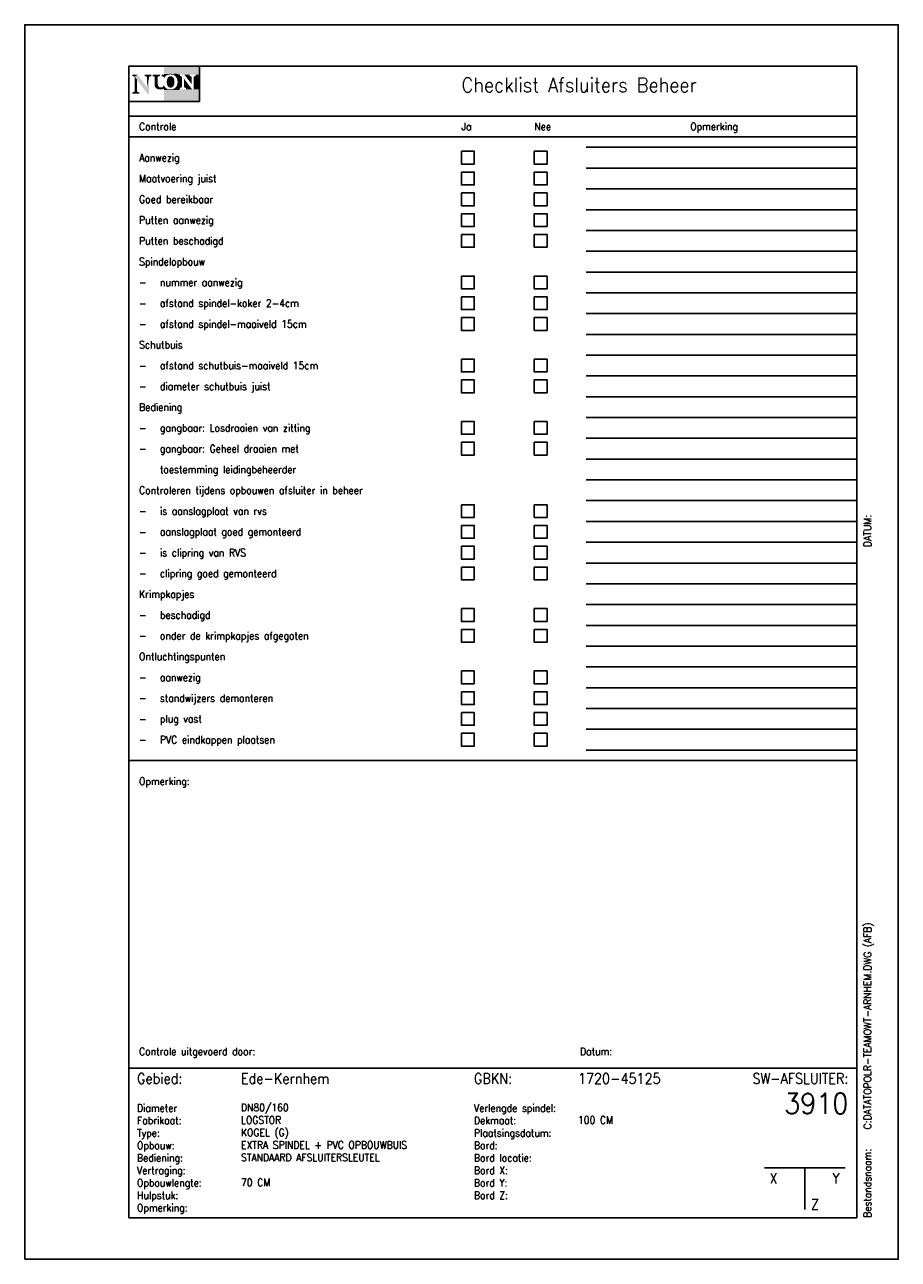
# Paper-space layout 'Layout1' of a CAD drawing. Header units: millimetres. Extents: x 0 to 5334, y 0 to 7544.
import ezdxf
from ezdxf.enums import TextEntityAlignment as Align

# ---------------------------------------------------------------- set-up
doc = ezdxf.new("R2010")
doc.units = ezdxf.units.MM
doc.header["$LTSCALE"] = 200
doc.layers.add('WARMTE0', color=8, linetype='Continuous')
doc.styles.add('DIN17', font='ROMANS.SHX', dxfattribs={"width": 0.9})

# ---------------------------------------------------------------- blocks, each defined once
blk = doc.blocks.new('A4')
at = {"color": 7, "linetype": 'Continuous'}
blk.add_lwpolyline([(0, 0), (5334, 0), (5334, 7543.8), (0, 7543.8)], close=True, dxfattribs=at)
at = {"color": 4, "linetype": 'Continuous'}
blk.add_lwpolyline([(635, 254), (5080, 254), (5080, 7289.8), (635, 7289.8)], close=True, dxfattribs=at)
blk = doc.blocks.new('chklist')
at = {"color": 7, "linetype": 'Continuous', "lineweight": -3}
for p, q in [((635, 6985), (5080, 6985)), ((635, 6858), (5080, 6858)), ((635, 3048), (5080, 3048))]:
    blk.add_line(p, q, dxfattribs=at)
at = {"color": 9, "linetype": 'Continuous', "lineweight": -3}
for p, q in [((3429, 6794.5), (5080, 6794.5)), ((3429, 6667.5), (5080, 6667.5)), ((3429, 6540.5), (5080, 6540.5)), ((3429, 6413.5), (5080, 6413.5)), ((3429, 6286.5), (5080, 6286.5)), ((3429, 6159.5), (5080, 6159.5)), ((3429, 6032.5), (5080, 6032.5)), ((3429, 5905.5), (5080, 5905.5)), ((3429, 5778.5), (5080, 5778.5)), ((3429, 5651.5), (5080, 5651.5)), ((3429, 5524.5), (5080, 5524.5)), ((3429, 5397.5), (5080, 5397.5)), ((3429, 5270.5), (5080, 5270.5)), ((3429, 5143.5), (5080, 5143.5)), ((3429, 5016.5), (5080, 5016.5)), ((3429, 4889.5), (5080, 4889.5)), ((3429, 4762.5), (5080, 4762.5)), ((3429, 4635.5), (5080, 4635.5)), ((3429, 4508.5), (5080, 4508.5)), ((3429, 4381.5), (5080, 4381.5)), ((3429, 4254.5), (5080, 4254.5)), ((3429, 4127.5), (5080, 4127.5)), ((3429, 4000.5), (5080, 4000.5)), ((3429, 3873.5), (5080, 3873.5)), ((3429, 3746.5), (5080, 3746.5)), ((3429, 3619.5), (5080, 3619.5)), ((3429, 3492.5), (5080, 3492.5)), ((3429, 3365.5), (5080, 3365.5)), ((3429, 3238.5), (5080, 3238.5)), ((3429, 3111.5), (5080, 3111.5))]:
    blk.add_line(p, q, dxfattribs=at)
at = {"color": 7, "linetype": 'Continuous', "lineweight": -3}
blk.add_lwpolyline([(1067, 7073.9), (635, 7073.9), (635, 7289.8), (1067, 7289.8)], close=True, dxfattribs=at)
blk.add_lwpolyline([(1067, 7073.9), (1067, 7289.8), (635, 7289.8), (635, 7073.9), (1067, 7073.9)], dxfattribs=at)
for points, const_width in [([(845.1, 7162.9), (847.2, 7165.5), (849.1, 7168.6), (849.6, 7170.1), (849.9, 7169.5), (851.6, 7166.2), (853.3, 7163.4), (857.6, 7158.2), (860.1, 7156), (862.9, 7153.9), (865.4, 7152.1), (868.5, 7150.4), (871.8, 7149.1), (874.9, 7148), (878.4, 7146.9), (882.1, 7146.3), (885.9, 7146.1), (889.7, 7145.9), (894.7, 7146.1), (899.6, 7146.7), (904.1, 7147.8), (908.4, 7149.3), (912.3, 7151), (916.2, 7153.4), (919.7, 7156), (922.7, 7159.1), (925.5, 7162.3), (928.1, 7166), (930.3, 7169.9), (932, 7174.2), (933.3, 7178.7), (934.4, 7183.3), (935, 7188.3), (935.2, 7193.6), (935, 7198.9), (934.4, 7204), (933.3, 7208.7), (932, 7213.2), (930.3, 7217.5), (928.1, 7221.6), (925.5, 7225.3), (922.7, 7228.5), (919.7, 7231.5), (916.2, 7234.2), (912.3, 7236.3), (908.5, 7238.2), (904.1, 7239.8), (899.6, 7240.8), (894.7, 7241.5), (889.7, 7241.7), (886.1, 7241.5), (882.7, 7241.3), (879.2, 7240.6), (876, 7239.7), (872.8, 7238.7), (869.8, 7237.6), (866.9, 7236.1), (864.1, 7234.3), (861.6, 7232.4), (859.2, 7230.5), (856.8, 7228.1), (854.8, 7225.7), (852.9, 7223.1), (852.1, 7221.8), (852.1, 7237.8)], 4.11), ([(851, 7159.1), (846.3, 7156.8), (844.4, 7155.9), (842.6, 7155.2), (840.3, 7154.7), (837.9, 7154.1), (835.4, 7153.8), (832.7, 7153.6), (830, 7153.6), (825.6, 7153.8), (821.7, 7154), (818.3, 7154.7), (815.2, 7155.4), (812.5, 7156.5), (809.9, 7157.7), (807.7, 7159), (805.9, 7160.4), (804.5, 7161.9), (803, 7164), (801.9, 7166.2), (800.9, 7168.7), (800, 7171.6), (799.5, 7174.8), (799.1, 7178.4), (798.9, 7182.4), (798.9, 7225.6)], 11.6), ([(806.7, 7225.6), (806.7, 7183.1), (807.1, 7177.2), (808.1, 7171.5), (810.3, 7166.5), (813, 7162.4), (816.7, 7159), (821.2, 7156.4), (826.1, 7155.1), (831.4, 7154.6), (836, 7154.8), (840.5, 7155.9), (844.4, 7157.5), (848.3, 7160.2), (852.7, 7165.5)], 11.6), ([(636.9, 7073.9), (849, 7073.9)], 0.0189)]:
    blk.add_lwpolyline(points, dxfattribs=dict(at, const_width=const_width))
at = {"color": 7, "linetype": 'Continuous', "lineweight": -3, "const_width": 23.3}
blk.add_lwpolyline([(879.1, 7194), (879.4, 7200.3), (880.3, 7205.3), (881.8, 7209.7), (883.5, 7212.9), (885.2, 7214.9), (887, 7216.3), (888.5, 7216.9), (890.7, 7217.2), (893, 7216.9), (894.9, 7216.2), (896.7, 7214.8), (898.4, 7212.9), (900, 7209.7), (901.6, 7205.3), (902.5, 7200.3), (902.8, 7194), (902.5, 7187.7), (901.5, 7182.5), (900, 7178.2), (898.4, 7174.9), (896.7, 7173), (894.9, 7171.7), (893, 7170.9), (890.7, 7170.6), (888.5, 7170.9), (887, 7171.6), (885.2, 7172.9), (883.5, 7174.9), (881.8, 7178.2), (880.3, 7182.5), (879.4, 7187.7)], close=True, dxfattribs=at)
at = {"color": 7, "lineweight": -3}
for points in [[(2667, 6770), (2744.6, 6770), (2744.6, 6692), (2667, 6692)], [(3111.5, 6770), (3189.1, 6770), (3189.1, 6692), (3111.5, 6692)], [(2667, 6643), (2744.6, 6643), (2744.6, 6565), (2667, 6565)], [(3111.5, 6643), (3189.1, 6643), (3189.1, 6565), (3111.5, 6565)], [(2667, 6516), (2744.6, 6516), (2744.6, 6438), (2667, 6438)], [(3111.5, 6516), (3189.1, 6516), (3189.1, 6438), (3111.5, 6438)], [(2667, 6389), (2744.6, 6389), (2744.6, 6311), (2667, 6311)], [(3111.5, 6389), (3189.1, 6389), (3189.1, 6311), (3111.5, 6311)], [(2667, 6262), (2744.6, 6262), (2744.6, 6184), (2667, 6184)], [(3111.5, 6262), (3189.1, 6262), (3189.1, 6184), (3111.5, 6184)], [(2667, 6008), (2744.6, 6008), (2744.6, 5930), (2667, 5930)], [(3111.5, 6008), (3189.1, 6008), (3189.1, 5930), (3111.5, 5930)], [(2667, 5881), (2744.6, 5881), (2744.6, 5803), (2667, 5803)], [(3111.5, 5881), (3189.1, 5881), (3189.1, 5803), (3111.5, 5803)], [(2667, 5754), (2744.6, 5754), (2744.6, 5676), (2667, 5676)], [(3111.5, 5754), (3189.1, 5754), (3189.1, 5676), (3111.5, 5676)], [(2667, 5500), (2744.6, 5500), (2744.6, 5422), (2667, 5422)], [(3111.5, 5500), (3189.1, 5500), (3189.1, 5422), (3111.5, 5422)], [(2667, 5373), (2744.6, 5373), (2744.6, 5295), (2667, 5295)], [(3111.5, 5373), (3189.1, 5373), (3189.1, 5295), (3111.5, 5295)], [(2667, 5119), (2744.6, 5119), (2744.6, 5041), (2667, 5041)], [(3111.5, 5119), (3189.1, 5119), (3189.1, 5041), (3111.5, 5041)], [(2667, 4992), (2744.6, 4992), (2744.6, 4914), (2667, 4914)], [(3111.5, 4992), (3189.1, 4992), (3189.1, 4914), (3111.5, 4914)], [(2667, 4611), (2744.6, 4611), (2744.6, 4533), (2667, 4533)], [(3111.5, 4611), (3189.1, 4611), (3189.1, 4533), (3111.5, 4533)], [(2667, 4484), (2744.6, 4484), (2744.6, 4406), (2667, 4406)], [(3111.5, 4484), (3189.1, 4484), (3189.1, 4406), (3111.5, 4406)], [(2667, 4357), (2744.6, 4357), (2744.6, 4279), (2667, 4279)], [(3111.5, 4357), (3189.1, 4357), (3189.1, 4279), (3111.5, 4279)], [(2667, 4230), (2744.6, 4230), (2744.6, 4152), (2667, 4152)], [(3111.5, 4230), (3189.1, 4230), (3189.1, 4152), (3111.5, 4152)], [(2667, 3976), (2744.6, 3976), (2744.6, 3898), (2667, 3898)], [(3111.5, 3976), (3189.1, 3976), (3189.1, 3898), (3111.5, 3898)], [(2667, 3849), (2744.6, 3849), (2744.6, 3771), (2667, 3771)], [(3111.5, 3849), (3189.1, 3849), (3189.1, 3771), (3111.5, 3771)], [(2667, 3595), (2744.6, 3595), (2744.6, 3517), (2667, 3517)], [(3111.5, 3595), (3189.1, 3595), (3189.1, 3517), (3111.5, 3517)], [(2667, 3468), (2744.6, 3468), (2744.6, 3390), (2667, 3390)], [(3111.5, 3468), (3189.1, 3468), (3189.1, 3390), (3111.5, 3390)], [(2667, 3341), (2744.6, 3341), (2744.6, 3263), (2667, 3263)], [(3111.5, 3341), (3189.1, 3341), (3189.1, 3263), (3111.5, 3263)], [(2667, 3214), (2744.6, 3214), (2744.6, 3136), (2667, 3136)], [(3111.5, 3214), (3189.1, 3214), (3189.1, 3136), (3111.5, 3136)]]:
    blk.add_lwpolyline(points, close=True, dxfattribs=at)
at = {"color": 7, "linetype": 'Continuous', "lineweight": -3}
for points in [[(850.9, 7289.8), (850.9, 7286.3), (635, 7289.8), (635, 7286.3)], [(638.5, 7286.5), (635, 7286.5), (638.5, 7077.4), (635, 7077.4)], [(850.9, 7240.2), (1067, 7240.2), (850.9, 7289.8), (1067, 7289.8)], [(850.9, 7222), (850.9, 7243.5), (875.4, 7243.5)], [(937.3, 7205.1), (910.6, 7244.1), (938.2, 7243.2)], [(657.5, 7230.8), (657.5, 7238.4), (671.7, 7225.2), (688.5, 7238.4)], [(671.7, 7225.2), (688.5, 7238.4), (751.2, 7120.1), (746, 7162)], [(671.7, 7135.2), (685.2, 7135.2), (671.7, 7225.2), (685.2, 7208.7)], [(731.8, 7238.4), (774.1, 7238.4), (731.8, 7230.8), (774.1, 7230.8)], [(731.8, 7230.8), (774.1, 7230.8), (746, 7225.2), (759.9, 7225.2)], [(746, 7162), (759.9, 7225.2), (746, 7225.2)], [(751.2, 7120.1), (759.9, 7120.1), (746, 7162), (759.9, 7225.2)], [(780.5, 7238.4), (825.1, 7238.4), (780.5, 7230.8), (825.1, 7230.8)], [(780.5, 7230.8), (825.1, 7230.8), (793.1, 7225.6), (812.5, 7225.6)], [(850.1, 7224.6), (836.3, 7230.2), (850.1, 7237.8), (836.3, 7237.8)], [(849.3, 7176.7), (848.4, 7172.7), (850.4, 7173.6)], [(850.1, 7213.3), (850.1, 7215.8), (851, 7215.6)], [(897.9, 7240.2), (906.9, 7237.6), (1067, 7240.2), (1067, 7237.6)], [(907.6, 7145), (942.5, 7181.8), (942.7, 7145)], [(947.3, 7237.6), (947.3, 7149.4), (934.2, 7237.6), (934.2, 7149.4)], [(959.9, 7226), (959.9, 7162), (947.3, 7231.2), (947.3, 7156.9)], [(971.9, 7214.7), (971.9, 7162), (1021.6, 7149.4), (984.4, 7156.9)], [(1018.9, 7226), (1018.9, 7181), (1006.5, 7230.8), (975.4, 7237.6)], [(1006.5, 7230.8), (975.4, 7237.6), (1006.5, 7237.6), (1006.5, 7230.8)], [(1006.5, 7237.6), (1006.5, 7230.8), (975.4, 7237.6)], [(1043.7, 7230.8), (1043.7, 7149.4), (1030.7, 7226), (1030.7, 7149.4)], [(1043.7, 7237.6), (1043.7, 7149.4), (1067, 7237.6), (1067, 7149.4)], [(657.5, 7129.6), (699.4, 7129.6), (671.7, 7135.2), (685.2, 7135.2)], [(657.5, 7121.8), (699.4, 7121.8), (657.5, 7129.6), (699.4, 7129.6)], [(850.9, 7145.6), (851, 7166.3), (870.9, 7145.6)], [(850.9, 7148.3), (850.9, 7073.9), (1067, 7148.3), (1067, 7073.9)], [(898.2, 7148.3), (902, 7149.4), (1067, 7148.3), (1067, 7149.4)], [(984.4, 7156.9), (984.4, 7149.4), (1021.6, 7149.4)], [(850.9, 7077.4), (850.9, 7073.9), (635, 7077.4), (635, 7073.9)]]:
    blk.add_solid(points, dxfattribs=at)
at = {"color": 7, "linetype": 'Continuous', "lineweight": -3, "style": 'DIN17', "width": 0.9}
for s, height, p in [('Checklist Afsluiters Beheer', 88.9, (2667, 7175.5)), ('Controle', 45.72, (698.5, 6921.5)), ('Ja', 45.72, (2667, 6921.5)), ('Nee', 45.72, (3111.5, 6921.5)), ('Opmerking', 45.72, (4064, 6921.5))]:
    blk.add_text(s, height=height, dxfattribs=at).set_placement(p, align=Align.MIDDLE_LEFT)
at = {"color": 1, "linetype": 'Continuous', "lineweight": -3, "style": 'DIN17', "width": 0.9}
for s, height, p in [('Aanwezig', 45.72, (698.5, 6731)), ('Maatvoering juist', 45.72, (698.5, 6604)), ('Goed bereikbaar', 45.72, (698.5, 6477)), ('Putten aanwezig', 45.72, (698.5, 6350)), ('Putten beschadigd', 45.72, (698.5, 6223)), ('Spindelopbouw', 45.72, (698.5, 6096)), ('-', 45.7, (698.5, 5969)), ('nummer aanwezig', 45.72, (825.5, 5969)), ('-', 45.7, (698.5, 5842)), ('afstand spindel-koker 2-4cm', 45.72, (825.5, 5842)), ('afstand spindel-maaiveld 15cm', 45.72, (825.5, 5715)), ('-', 45.7, (698.5, 5715)), ('Schutbuis', 45.72, (698.5, 5588)), ('-', 45.7, (698.5, 5461)), ('afstand schutbuis-maaiveld 15cm', 45.72, (825.5, 5461)), ('diameter schutbuis juist', 45.72, (825.5, 5334)), ('-', 45.7, (698.5, 5334)), ('Bediening', 45.72, (698.5, 5207)), ('-', 45.7, (698.5, 5080)), ('gangbaar: Losdraaien van zitting', 45.72, (825.5, 5080)), ('gangbaar: Geheel draaien met', 45.72, (825.5, 4953)), ('-', 45.7, (698.5, 4953)), ('toestemming leidingbeheerder', 45.72, (825.5, 4826)), ('Controleren tijdens opbouwen afsluiter in beheer', 45.72, (698.5, 4699)), ('-', 45.7, (698.5, 4572)), ('is aanslagplaat van rvs', 45.72, (825.5, 4572)), ('aanslagplaat goed gemonteerd', 45.72, (825.5, 4445)), ('-', 45.7, (698.5, 4445)), ('-', 45.7, (698.5, 4318)), ('is clipring van RVS', 45.72, (825.5, 4318)), ('-', 45.7, (698.5, 4191)), ('clipring goed gemonteerd', 45.72, (825.5, 4191)), ('Krimpkapjes', 45.72, (698.5, 4064)), ('-', 45.7, (698.5, 3937)), ('beschadigd', 45.72, (825.5, 3937)), ('-', 45.7, (698.5, 3810)), ('onder de krimpkapjes afgegoten', 45.72, (825.5, 3810)), ('Ontluchtingspunten', 45.72, (698.5, 3683)), ('-', 45.7, (698.5, 3556)), ('aanwezig', 45.72, (825.5, 3556)), ('-', 45.7, (698.5, 3429)), ('standwijzers demonteren', 45.72, (825.5, 3429)), ('plug vast', 45.72, (825.5, 3302)), ('-', 45.7, (698.5, 3302)), ('-', 45.7, (698.5, 3175)), ('PVC eindkappen plaatsen', 45.72, (825.5, 3175)), ('Opmerking:', 45.72, (698.5, 2921)), ('Controle uitgevoerd door:', 45.72, (698.5, 1270)), ('Datum:', 45.72, (3390.9, 1270))]:
    blk.add_text(s, height=height, dxfattribs=at).set_placement(p, align=Align.MIDDLE_LEFT)
blk = doc.blocks.new('LR-afsOH')
at = {"color": 7, "lineweight": -3}
for p, q in [((4516.374, 558.8), (5008.626, 558.8)), ((4762.5, 558.8), (4762.5, 304.8))]:
    blk.add_line(p, q, dxfattribs=at)
at = {"color": 7, "linetype": 'Continuous', "lineweight": -3}
blk.add_lwpolyline([(635, 254), (5080, 254), (5080, 1168.4), (635, 1168.4)], close=True, dxfattribs=at)
at = {"color": 7, "linetype": 'Continuous', "lineweight": -3, "style": 'DIN17', "width": 0.9}
for s, p in [('DATUM:', (5146.04, 4352.925)), ('Bestandsnaam:', (5146.04, 254))]:
    blk.add_text(s, height=45.72, rotation=90, dxfattribs=at).set_placement(p, align=Align.MIDDLE_LEFT)
for s, p in [('Gebied:', (685.8, 1104.9)), ('GBKN:', (2743.2, 1104.9))]:
    blk.add_text(s, height=63.5, dxfattribs=at).set_placement(p, align=Align.MIDDLE_LEFT)
blk.add_text('SW-AFSLUITER:', height=63.5, dxfattribs=at).set_placement((5029.2, 1104.9), align=Align.MIDDLE_RIGHT)
at = {"color": 1, "linetype": 'Continuous', "lineweight": -3, "style": 'DIN17', "width": 0.9}
for s, p in [('Diameter', (685.8, 901.7)), ('Verlengde spindel:', (2743.2, 901.7)), ('Fabrikaat:', (685.8, 825.5)), ('Dekmaat:', (2743.2, 825.5)), ('Type:', (685.8, 749.3)), ('Plaatsingsdatum:', (2743.2, 749.3)), ('Opbouw:', (685.8, 673.1)), ('Bord:', (2743.2, 673.1)), ('Bediening:', (685.8, 596.9)), ('Bord locatie:', (2743.2, 596.9)), ('Vertraging:', (685.8, 520.7)), ('Bord X:', (2743.2, 520.7)), ('Opbouwlengte:', (685.8, 444.5)), ('Bord Y:', (2743.2, 444.5)), ('Hulpstuk:', (685.8, 368.3)), ('Bord Z:', (2743.2, 368.3)), ('Opmerking:', (685.8, 292.1))]:
    blk.add_text(s, height=45.72, dxfattribs=at).set_placement(p)
at = {"color": 7, "linetype": 'Continuous', "lineweight": -3, "style": 'DIN17', "width": 0.9}
for s, p in [('X', (4572, 495.3)), ('Y', (4953, 495.3))]:
    blk.add_text(s, height=63.5, dxfattribs=at).set_placement(p, align=Align.MIDDLE)
blk.add_text('Z', height=63.5, dxfattribs=at).set_placement((4826, 304.8), align=Align.CENTER)
at = {"color": 1, "lineweight": -3, "style": 'DIN17', "width": 0.9}
for tag, p in [('DATUM', (5146.04, 4613.275)), ('FILENAAM', (5146.04, 793.75))]:
    blk.add_attdef(tag, text='', height=45.72, rotation=90, dxfattribs=at).set_placement(p, align=Align.MIDDLE_LEFT)
at = {"color": 7, "linetype": 'ByBlock', "lineweight": -2, "style": 'DIN17', "width": 0.9}
for tag, p in [('GEBIED', (1320.8, 1104.9)), ('GBKN', (3378.2, 1104.9))]:
    blk.add_attdef(tag, text='', height=63.5, dxfattribs=at).set_placement(p, align=Align.MIDDLE_LEFT)
at = {"color": 1, "linetype": 'ByBlock', "lineweight": -2, "style": 'DIN17', "width": 0.9}
for tag, p in [('WIJK', (1320.8, 1016)), ('DIA', (1320.8, 927.1)), ('VERLSP', (3378.2, 927.1)), ('FABR', (1320.8, 850.9)), ('DEKM', (3378.2, 850.9)), ('TYPE', (1320.8, 774.7)), ('PDATUM', (3378.2, 774.7)), ('OPBOUW', (1320.8, 698.5)), ('BORD', (3378.2, 698.5)), ('BEDIEN', (1320.8, 622.3)), ('BORDL', (3378.2, 622.3)), ('VERTR', (1320.8, 546.1)), ('BORDX', (3378.2, 546.1)), ('OPBLEN', (1320.8, 469.9)), ('BORDY', (3378.2, 469.9)), ('HULPST', (1320.8, 393.7)), ('BORDZ', (3378.2, 393.7)), ('OPM', (1320.8, 317.5))]:
    blk.add_attdef(tag, text='', height=45.72, dxfattribs=at).set_placement(p, align=Align.MIDDLE_LEFT)
at = {"color": 6, "linetype": 'ByBlock', "lineweight": -2, "style": 'DIN17', "width": 0.9}
blk.add_attdef('*1', text='', height=127, dxfattribs=at).set_placement((5029.2, 952.5), align=Align.MIDDLE_RIGHT)

psp = doc.layouts.get("Layout1")

# ---------------------------------------------------------------- block references
at = {"layer": 'WARMTE0', "color": 4, "linetype": 'Continuous', "lineweight": -3}
psp.add_blockref('A4', (0, 0), dxfattribs=at)
at = {"layer": 'WARMTE0', "color": 7, "linetype": 'Continuous'}
psp.add_blockref('chklist', (0, 0), dxfattribs=at)
psp.add_blockref('LR-afsOH', (0, 0), dxfattribs=at).add_auto_attribs({'*1': '3910', 'GEBIED': 'Ede-Kernhem', 'GBKN': '1720-45125', 'DIA': 'DN80/160', 'FABR': 'LOGSTOR', 'TYPE': 'KOGEL (G)', 'OPBOUW': 'EXTRA SPINDEL + PVC OPBOUWBUIS', 'BEDIEN': 'STANDAARD AFSLUITERSLEUTEL', 'OPBLEN': '70 CM', 'DEKM': '100 CM', 'FILENAAM': 'C:DATATOPOLR-TEAMOWT-ARNHEM.DWG (AFB)'})

doc.saveas('drawing.dxf')
